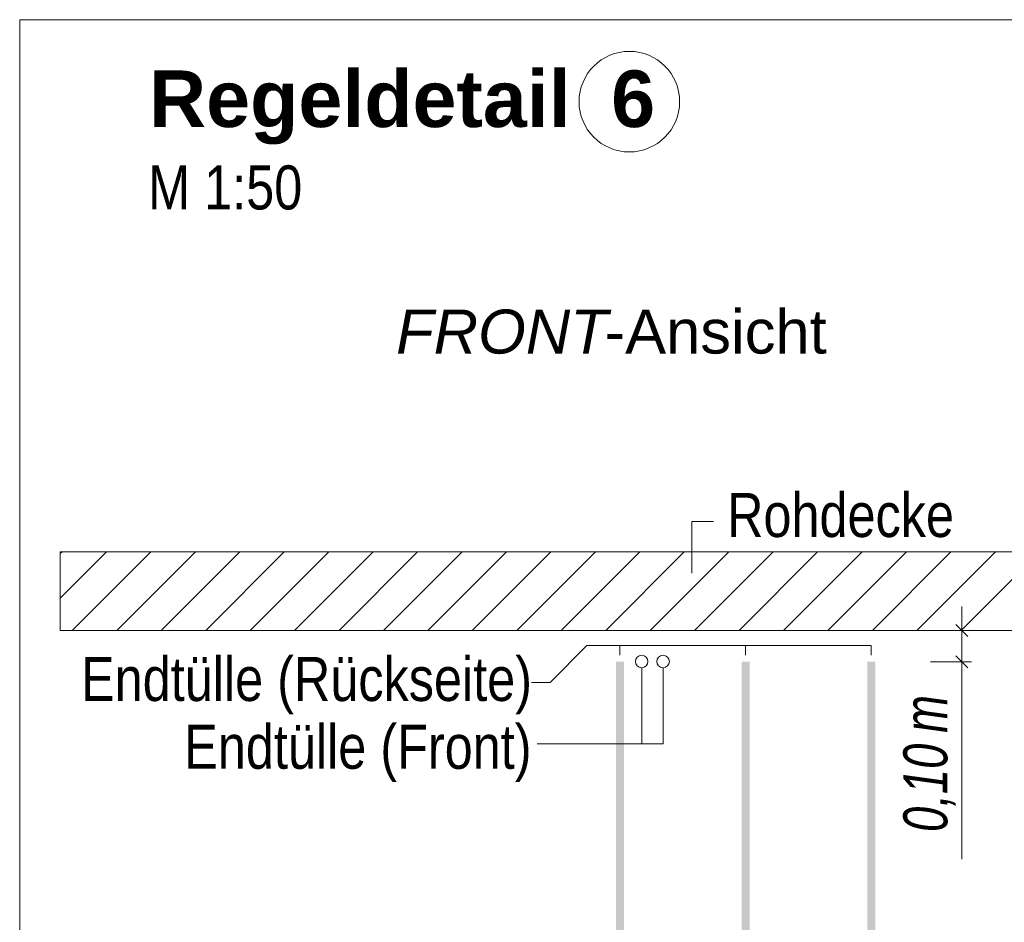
# Model space of a CAD drawing. Extents: x -620 to 3480, y 62 to 1112.
# Tile 251 of 256: x 217 to 248, y 870 to 899. Entities that reach past the tile are written whole.
import ezdxf
from ezdxf.lldxf.tags import DXFTag

# ---------------------------------------------------------------- set-up
doc = ezdxf.new("R2010")
doc.units = 0
doc.layers.get('0').update_dxf_attribs({"lineweight": 13})
for name, color, linetype, lineweight, true_color in [('E_Aussparung Bemaßung-A06GA2TP8I', 5, 'Continuous', 9, 0x0000ff), ('E_Betonbaudose', 1, 'Continuous', 13, 0xff0000), ('E_Detail_Beschriftung', 7, 'Continuous', 13, 0x009900), ('E_Detail_Wandschraffur', 7, 'Continuous', 5, 0xc0c0c0), ('E_Leerrohr Beschriftung', 1, 'Continuous', 9, 0xff0000)]:
    doc.layers.add(name, color=color, linetype=linetype, lineweight=lineweight, true_color=true_color)
doc.layers.add('E_Detail_Linie_Text_Bem', color=7, linetype='Continuous', lineweight=13)
doc.styles.get("Standard").update_dxf_attribs({"font": 'ARIALN.TTF'})
tags = doc.linetypes.add('fein_strichliert', pattern=[4, 1, -2, 1]).pattern_tags.tags
tags[8:9] = [DXFTag(74, 4), DXFTag(75, 0), DXFTag(340, '0'), DXFTag(46, 0.0), DXFTag(50, 0.0), DXFTag(44, 0.0), DXFTag(45, 0.0)]
tags[6:7] = [DXFTag(74, 4), DXFTag(75, 0), DXFTag(340, '0'), DXFTag(46, 0.0), DXFTag(50, 0.0), DXFTag(44, 0.0), DXFTag(45, 0.0)]
tags[4:5] = [DXFTag(74, 4), DXFTag(75, 0), DXFTag(340, '0'), DXFTag(46, 0.0), DXFTag(50, 0.0), DXFTag(44, 0.0), DXFTag(45, 0.0)]
tags = doc.linetypes.add('fein_strichliert-A06GA2TT8I', pattern=[4, 1, -2, 1]).pattern_tags.tags
tags[8:9] = [DXFTag(74, 4), DXFTag(75, 0), DXFTag(340, '0'), DXFTag(46, 0.0), DXFTag(50, 0.0), DXFTag(44, 0.0), DXFTag(45, 0.0)]
tags[6:7] = [DXFTag(74, 4), DXFTag(75, 0), DXFTag(340, '0'), DXFTag(46, 0.0), DXFTag(50, 0.0), DXFTag(44, 0.0), DXFTag(45, 0.0)]
tags[4:5] = [DXFTag(74, 4), DXFTag(75, 0), DXFTag(340, '0'), DXFTag(46, 0.0), DXFTag(50, 0.0), DXFTag(44, 0.0), DXFTag(45, 0.0)]

# ---------------------------------------------------------------- blocks, each defined once
blk = doc.blocks.new('Referenz-A06GA2TU8I')
at = {"layer": 'E_Aussparung Bemaßung-A06GA2TP8I', "linetype": 'Continuous', "ltscale": 0.13}
for p, q in [((247.081, 879.895), (247.081, 871.856)), ((247.381, 879.131), (246.081, 879.131)), ((246.89, 879.322), (247.272, 878.94)), ((246.89, 878.322), (247.272, 877.94)), ((247.381, 878.131), (246.081, 878.131))]:
    blk.add_line(p, q, dxfattribs=at)
at = {"layer": 'E_Betonbaudose', "linetype": 'Continuous', "ltscale": 0.13}
for centre in [(236.889, 878.141), (237.569, 878.141), (237.569, 878.141)]:
    blk.add_circle(centre, 0.2, dxfattribs=at)
at = {"layer": 'E_Detail_Linie_Text_Bem', "linetype": 'fein_strichliert-A06GA2TT8I', "ltscale": 0.65}
for p, q in [((279.867, 898.558), (217.097, 898.558)), ((217.097, 898.558), (217.097, 837.242))]:
    blk.add_line(p, q, dxfattribs=at)
at = {"layer": 'E_Detail_Linie_Text_Bem', "color": 0, "linetype": 'Continuous', "ltscale": 0.13}
for p, q in [((238.488, 880.951), (238.488, 882.599)), ((238.488, 882.599), (239.175, 882.599)), ((233.975, 877.478), (235.143, 878.645)), ((244.189, 878.645), (235.143, 878.645)), ((236.189, 878.341), (236.189, 878.645)), ((240.189, 878.341), (240.189, 878.645)), ((244.189, 878.341), (244.189, 878.645)), ((236.889, 877.941), (236.889, 875.522)), ((237.569, 877.941), (237.569, 875.522)), ((233.386, 877.478), (233.975, 877.478)), ((233.568, 875.522), (237.569, 875.522))]:
    blk.add_line(p, q, dxfattribs=at)
at = {"layer": 'E_Detail_Linie_Text_Bem', "linetype": 'Continuous', "ltscale": 0.13}
for p, q in [((269.714, 881.631), (218.387, 881.631)), ((218.387, 881.631), (218.387, 879.131)), ((218.387, 879.131), (228.779, 879.131)), ((218.387, 879.131), (267.214, 879.131)), ((228.779, 879.131), (269.714, 879.131))]:
    blk.add_line(p, q, dxfattribs=at)
for points in [[(236.323, 878.132), (236.323, 855.131), (236.073, 878.131), (236.073, 855.131)], [(240.323, 878.132), (240.323, 855.131), (240.073, 878.131), (240.073, 855.131)], [(244.323, 878.132), (244.323, 855.131), (244.073, 878.131), (244.073, 855.131)]]:
    blk.add_solid(points, dxfattribs=at)
at = {"layer": 'E_Detail_Wandschraffur', "linetype": 'fein_strichliert', "ltscale": 0.13}
for p, q in [((218.387, 880.16), (219.858, 881.631)), ((220.187, 879.131), (222.687, 881.631)), ((223.015, 879.131), (225.515, 881.631)), ((225.843, 879.131), (228.343, 881.631)), ((228.672, 879.131), (231.172, 881.631)), ((231.5, 879.131), (234, 881.631)), ((234.329, 879.131), (236.829, 881.631)), ((237.157, 879.131), (239.657, 881.631)), ((239.986, 879.131), (242.486, 881.631)), ((242.814, 879.131), (245.314, 881.631)), ((245.642, 879.131), (248.142, 881.631))]:
    blk.add_line(p, q, dxfattribs=at)
at = {"layer": 'E_Detail_Wandschraffur', "linetype": 'ByBlock', "ltscale": 0.13}
for p, q in [((218.387, 881.574), (218.444, 881.631)), ((218.772, 879.131), (221.272, 881.631)), ((221.601, 879.131), (224.101, 881.631)), ((224.429, 879.131), (226.929, 881.631)), ((227.258, 879.131), (229.758, 881.631)), ((230.086, 879.131), (232.586, 881.631)), ((232.915, 879.131), (235.415, 881.631)), ((235.743, 879.131), (238.243, 881.631)), ((238.571, 879.131), (241.071, 881.631)), ((241.4, 879.131), (243.9, 881.631)), ((244.228, 879.131), (246.728, 881.631)), ((247.057, 879.131), (249.557, 881.631))]:
    blk.add_line(p, q, dxfattribs=at)
at = {"layer": 'E_Leerrohr Beschriftung', "linetype": 'Continuous', "ltscale": 0.13}
blk.add_circle((236.496, 895.951), 1.6, dxfattribs=at)
at = {"layer": 'E_Aussparung Bemaßung-A06GA2TP8I', "linetype": 'Continuous', "ltscale": 0.13, "char_height": 1.4, "attachment_point": 1, "rotation": 90}
for s, insert in [('{\\W0.9;\\fArial Narrow|b0|i1;m}', (245.214, 875.872)), ('{\\W0.9;\\fArial Narrow|b0|i1;0,10 }', (245.214, 872.718))]:
    blk.add_mtext(s, dxfattribs=dict(at, insert=insert))
at = {"layer": 'E_Detail_Beschriftung', "color": 1, "linetype": 'Continuous', "lineweight": 35, "ltscale": 0.35, "true_color": 0xff0000, "char_height": 1.8, "attachment_point": 1}
for s, insert in [('{\\fArial|b1|i0;Regeldetail}', (221.215, 896.943)), ('{\\fArial|b1|i0;6}', (235.918, 896.943))]:
    blk.add_mtext(s, dxfattribs=dict(at, insert=insert))
at = {"layer": 'E_Detail_Beschriftung', "linetype": 'Continuous', "ltscale": 0.13, "char_height": 1.4, "attachment_point": 1}
for s, insert in [('{\\fArial Narrow;M 1:50}', (221.185, 893.922)), ('{\\fArial Narrow;Rohdecke}', (239.606, 883.501)), ('{\\fArial Narrow;Endtülle (Rückseite)}', (219.049, 878.285)), ('{\\fArial Narrow;Endtülle (Front)}', (222.332, 876.128))]:
    blk.add_mtext(s, dxfattribs=dict(at, insert=insert))
at = {"layer": 'E_Detail_Beschriftung', "linetype": 'Continuous', "lineweight": -2, "ltscale": 0.25, "char_height": 1.4, "attachment_point": 1}
for s, insert in [('{\\fArial|b0|i1;FRONT}', (229.075, 889.337)), ('{\\fArial;-Ansicht}', (235.711, 889.337))]:
    blk.add_mtext(s, dxfattribs=dict(at, insert=insert))

msp = doc.modelspace()

# ---------------------------------------------------------------- block references
at = {"color": 8, "lineweight": 25, "ltscale": 0.25, "true_color": 0x808080}
msp.add_blockref('Referenz-A06GA2TU8I', (0, 0), dxfattribs=at)

doc.saveas('drawing.dxf')
